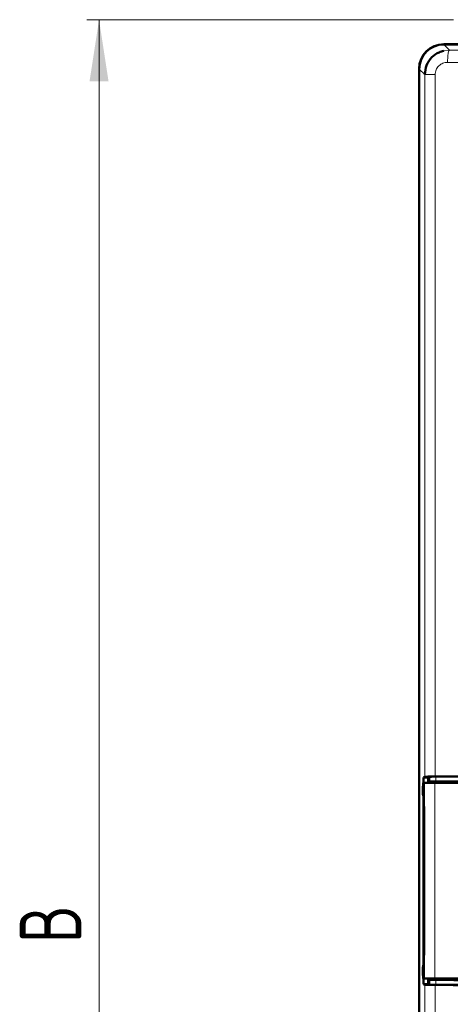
# Model space of a CAD drawing. Header units: millimetres. Extents: x 0 to 594, y 0 to 420.
# Tile 4 of 12: x 59 to 94, y 241 to 321. Entities that reach past the tile are written whole.
import ezdxf

# ---------------------------------------------------------------- set-up
doc = ezdxf.new("R2010")
doc.units = ezdxf.units.MM
doc.linetypes.add('SLD-Сплошная', pattern=[0])
doc.styles.add('SLDTEXTSTYLE0', font='TXT', dxfattribs={"width": 0.7, "bigfont": 'bigfont'})
doc.styles.add('SLDTEXTSTYLE1', font='TXT', dxfattribs={"width": 0.7})
doc.dimstyles.new('SLDDIMSTYLE0', dxfattribs={"dimtxt": 5, "dimasz": 5, "dimexe": 0, "dimexo": 0.0625, "dimgap": 1.25, "dimtad": 2, "dimdec": 1, "dimrnd": 1e-09, "dimzin": 12, "dimdsep": 46, "dimtxsty": 'SLDTEXTSTYLE1', "dimsah": 1, "dimcen": 0.09, "dimadec": 0, "dimazin": 3, "dimtfac": 1, "dimtdec": 3, "dimtofl": 0, "dimtmove": 0, "dimatfit": 3, "dimfxl": 0, "dimfrac": 2, "dimtolj": 1, "dimtzin": 12, "dimarcsym": 0})

# ---------------------------------------------------------------- blocks, each defined once
blk = doc.blocks.new('_D')
at = {"color": 7, "linetype": 'SLD-Сплошная', "lineweight": 0}
for p, q in [((93.85, 320.653), (64.058, 320.653)), ((65.058, 173.653), (65.058, 320.653)), ((107.908, 173.653), (64.058, 173.653))]:
    blk.add_line(p, q, dxfattribs=at)
at = {"color": 7, "linetype": 'SLD-Сплошная', "lineweight": 18}
for points in [[(65.058, 320.653), (64.289, 315.653), (65.828, 315.653)], [(65.058, 173.653), (65.828, 178.653), (64.289, 178.653)]]:
    blk.add_solid(points, dxfattribs=at)
at = {"color": 7, "linetype": 'SLD-Сплошная', "lineweight": 18, "insert": (58.613, 245.552), "char_height": 5, "attachment_point": 1, "rotation": 90, "style": 'SLDTEXTSTYLE0'}
blk.add_mtext('В', dxfattribs=at)

msp = doc.modelspace()

# ---------------------------------------------------------------- linework, layer by layer
at = {"color": 7, "linetype": 'SLD-Сплошная', "lineweight": 50}
for p, q in [((93.06, 318.653), (161.06, 318.653)), ((93.073, 318.639), (161.075, 318.639)), ((91.06, 178.653), (91.06, 316.653)), ((91.074, 235.039), (91.074, 316.64)), ((91.523, 259.096), (91.409, 259.039)), ((91.409, 259.039), (91.809, 259.039)), ((91.409, 258.589), (91.409, 259.039)), ((91.809, 259.039), (91.923, 259.096)), ((91.809, 258.639), (91.809, 259.039)), ((91.809, 258.639), (91.923, 258.696)), ((93.747, 258.639), (91.809, 258.639)), ((91.375, 258.089), (91.375, 257.684)), ((91.392, 258.589), (91.488, 258.589)), ((92.328, 258.589), (91.488, 258.589)), ((92.328, 258.589), (113.32, 258.589)), ((91.409, 243.778), (91.409, 257.5)), ((91.478, 256.681), (91.478, 244.597)), ((91.375, 243.594), (91.375, 243.189)), ((91.488, 242.689), (91.392, 242.689)), ((91.409, 242.239), (91.409, 242.689)), ((91.488, 242.689), (92.328, 242.689)), ((91.923, 242.582), (91.809, 242.639)), ((91.809, 242.639), (93.747, 242.639)), ((91.809, 242.239), (91.809, 242.639)), ((113.32, 242.689), (92.328, 242.689)), ((91.523, 242.182), (91.409, 242.239)), ((91.409, 242.239), (91.809, 242.239)), ((91.809, 242.239), (91.923, 242.182))]:
    msp.add_line(p, q, dxfattribs=at)
at = {"color": 8, "linetype": 'SLD-Сплошная', "lineweight": 18}
for p, q in [((93.528, 318.184), (93.073, 318.639)), ((93.071, 318.133), (93.528, 318.184)), ((91.074, 316.64), (91.523, 316.191)), ((91.523, 316.191), (92.363, 316.191)), ((91.523, 316.191), (91.523, 259.096)), ((92.363, 316.191), (92.363, 259.112)), ((91.923, 259.096), (91.923, 258.696)), ((92.427, 259.106), (92.427, 258.706)), ((91.488, 242.689), (91.488, 258.589)), ((92.328, 258.589), (92.328, 242.689)), ((91.375, 257.684), (91.443, 257.682)), ((91.478, 256.681), (91.478, 244.597)), ((91.478, 256.681), (91.478, 256.681)), ((91.478, 244.597), (91.478, 244.597)), ((91.443, 243.596), (91.375, 243.594)), ((91.443, 243.596), (91.446, 243.65)), ((91.923, 242.582), (91.923, 242.182)), ((91.523, 242.182), (91.523, 235.039)), ((92.363, 242.165), (92.363, 235.039)), ((92.427, 242.572), (92.427, 242.172))]:
    msp.add_line(p, q, dxfattribs=at)
at = {"color": 7, "linetype": 'SLD-Сплошная', "lineweight": 50}
msp.add_arc((93.06, 316.653), 2, 90, 180, dxfattribs=at)
for centre, major_axis, ratio, start_param, end_param in [((93.075, 316.638), (-1.416, 1.416), 0.998783, 5.498396, 7.067974), ((92.523, 259.095), (1, 0), 0.017455, 1.731073, 3.106686), ((92.522, 259.095), (0.6, 0), 0.017455, 1.731074, 3.106686), ((92.522, 258.695), (0.6, 0), 0.017455, 1.731074, 3.106686), ((127.074, 255.365), (217.5, 0), 0.017455, 1.621164, 1.731073), ((127.074, 255.365), (217.1, 0), 0.017455, 1.623138, 1.731074), ((127.074, 254.965), (217.1, 0), 0.017455, 1.623138, 1.731074), ((91.392, 258.089), (0, 0.5), 0.034921, 0, 1.570796), ((91.875, 257.684), (0.5, -0.013), 0.99939, 3.167757, 3.543593), ((91.875, 243.594), (-0.5, -0.013), 0.99939, 5.662967, 6.257021), ((91.392, 243.189), (0, 0.5), 0.034921, 1.570796, 3.141593), ((92.522, 242.583), (0.6, 0), 0.017455, 3.176499, 4.552111), ((92.523, 242.183), (1, 0), 0.017455, 3.176499, 4.552112), ((92.522, 242.183), (0.6, 0), 0.017455, 3.176499, 4.552111), ((127.074, 245.913), (217.5, 0), 0.017455, 4.552112, 4.662022), ((127.074, 246.313), (217.1, 0), 0.017455, 4.552111, 4.660048), ((127.074, 245.913), (217.1, 0), 0.017455, 4.552111, 4.660048)]:
    msp.add_ellipse(centre, major_axis=major_axis, ratio=ratio, start_param=start_param, end_param=end_param, dxfattribs=at)
msp.add_open_spline([(91.523, 316.191), (91.552, 316.447), (91.611, 316.969), (92.055, 317.607), (92.581, 317.987), (92.938, 318.093), (93.071, 318.133)], degree=3, knots=[0, 0, 0, 0, 0.286239, 0.581956, 0.843934, 1, 1, 1, 1], dxfattribs=at)
at = {"color": 8, "linetype": 'SLD-Сплошная', "lineweight": 18}
for points, knots in [([(93.373, 317.185), (93.376, 317.324), (93.383, 317.612), (93.425, 317.943), (93.476, 318.141), (93.511, 318.17), (93.528, 318.184)], [0, 0, 0, 0, 0.270694, 0.562317, 0.789304, 1, 1, 1, 1]), ([(160.621, 318.184), (156.915, 318.166), (149.503, 318.129), (138.301, 318.1), (127.074, 318.089), (115.848, 318.1), (104.645, 318.129), (97.233, 318.166), (93.528, 318.184)], [0, 0, 0, 0, 0.166659, 0.333346, 0.5, 0.666661, 0.833344, 1, 1, 1, 1]), ([(92.363, 316.191), (92.367, 316.257), (92.374, 316.388), (92.455, 316.64), (92.643, 316.916), (92.979, 317.143), (93.241, 317.171), (93.373, 317.185)], [0, 0, 0, 0, 0.124783, 0.249557, 0.498507, 0.74872, 1, 1, 1, 1]), ([(160.776, 317.185), (157.053, 317.167), (149.607, 317.13), (138.353, 317.101), (127.074, 317.09), (115.796, 317.101), (104.542, 317.13), (97.096, 317.167), (93.373, 317.185)], [0, 0, 0, 0, 0.166668, 0.333334, 0.5, 0.666666, 0.833332, 1, 1, 1, 1]), ([(91.443, 257.682), (91.447, 257.67), (91.454, 257.65), (91.462, 257.525), (91.468, 257.386), (91.473, 257.219), (91.477, 256.99), (91.477, 256.801), (91.478, 256.681)], [0, 0, 0, 0, 0.225875, 0.368301, 0.511781, 0.64106, 0.771354, 1, 1, 1, 1]), ([(91.478, 244.597), (91.478, 244.499), (91.477, 244.293), (91.473, 244.042), (91.467, 243.855), (91.46, 243.72), (91.452, 243.616), (91.446, 243.603), (91.443, 243.596)], [0, 0, 0, 0, 0.185632, 0.393632, 0.525636, 0.658213, 0.828769, 1, 1, 1, 1])]:
    msp.add_open_spline(points, degree=3, knots=knots, dxfattribs=at)

# ---------------------------------------------------------------- dimensions: what is measured, and where the dimension line sits
at = {"color": 7, "linetype": 'SLD-Сплошная', "lineweight": 18}
dim = msp.add_linear_dim(base=(65.058, 320.653), p1=(107.918, 173.653), p2=(93.86, 320.653), angle=90, text='В', dimstyle='SLDDIMSTYLE0', dxfattribs=at)
dim.commit()
dim.dimension.update_dxf_attribs({"geometry": '_D', "text_midpoint": (65.058, 247.153), "dimtype": 160})

doc.saveas('drawing.dxf')
